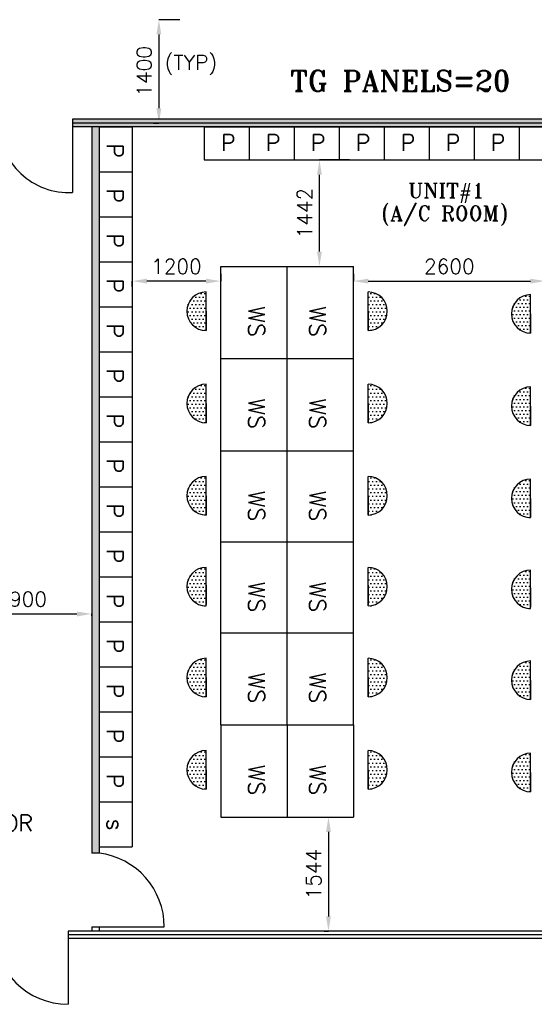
# Model space of a CAD drawing. Extents: x 361682 to 759535, y 756798 to 1113679.
# Tile 44 of 80: x 569850 to 576829, y 950617 to 963959. Entities that reach past the tile are written whole.
import ezdxf

# ---------------------------------------------------------------- set-up
doc = ezdxf.new("R2010")
doc.units = 0
doc.header["$LTSCALE"] = 700
doc.header["$MEASUREMENT"] = 0
doc.header["$PDMODE"] = 2
doc.header["$PDSIZE"] = -1
doc.layers.get('DEFPOINTS').update_dxf_attribs({"linetype": 'CONTINUOUS'})
for name, color, linetype in [('GRID', 9, 'CONTINUOUS'), ('LAYOUT', 4, 'CONTINUOUS'), ('PH Plan', 7, 'CONTINUOUS'), ('PNL', 6, 'CONTINUOUS'), ('PNLDIM', 6, 'CONTINUOUS'), ('PNLTXT', 2, 'CONTINUOUS'), ('WALL', 7, 'CONTINUOUS'), ('WALLHATCH', 254, 'CONTINUOUS')]:
    doc.layers.add(name, color=color, linetype=linetype)
doc.styles.add('ROMANS', font='romans.shx')
doc.styles.add('ROMANT', font='ROMANT')
doc.dimstyles.new('STANDARD$0', dxfattribs={"dimtxt": 200, "dimasz": 200, "dimexe": 0, "dimexo": 100, "dimgap": 100, "dimtad": 1, "dimdec": 0, "dimzin": 0, "dimdsep": 46, "dimtxsty": 'ROMANS', "dimcen": 0.09, "dimclrd": 256, "dimclre": 256, "dimclrt": 256, "dimadec": 0, "dimazin": 0, "dimtfac": 1, "dimtdec": 0, "dimtmove": 0, "dimatfit": 3, "dimfxl": 1, "dimtolj": 1, "dimtzin": 0, "dimlwd": -1, "dimlwe": -1, "dimarcsym": 0})
pattern_1 = [(180, (664786.613, 1048286.665), (-25, -50), [0, -50])]
pattern_2 = [(180, (664786.613, 1049536.665), (-25, -50), [0, -50])]
pattern_3 = [(180, (664786.613, 1050768.665), (-25, -50), [0, -50])]
pattern_4 = [(180, (664786.613, 1052000.665), (-25, -50), [0, -50])]
pattern_5 = [(180, (664786.613, 1053250.665), (-25, -50), [0, -50])]
pattern_6 = [(180, (664786.613, 1054500.665), (-25, -50), [0, -50])]
pattern_7 = [(0, (995316.982, 140144.124), (15.625, 31.25), [0, -31.25])]

# ---------------------------------------------------------------- blocks, each defined once
blk = doc.blocks.new('*D1747')
at = {"layer": 'DEFPOINTS', "color": 0, "transparency": 16777216}
for p in [(571720, 963959), (571565, 962559), (571738, 962559)]:
    blk.add_point(p, dxfattribs=at)
at = {"layer": 'PNLDIM', "transparency": 16777216}
for p, q in [((571820, 963959), (571738, 963959)), ((571738, 963759), (571738, 962759)), ((571665, 962559), (571738, 962559))]:
    blk.add_line(p, q, dxfattribs=at)
for points in [[(571704, 963759), (571771, 963759), (571738, 963959)], [(571704, 962759), (571771, 962759), (571738, 962559)]]:
    blk.add_solid(points, dxfattribs=at)
at = {"layer": 'PNLDIM', "transparency": 16777216, "insert": (571538, 963259), "char_height": 200, "attachment_point": 5, "rotation": 90, "style": 'ROMANS'}
blk.add_mtext('\\A1;1400', dxfattribs=at)
blk = doc.blocks.new('*D1902')
at = {"layer": 'DEFPOINTS', "color": 0, "transparency": 16777216}
for p in [(572120, 963959), (571565, 962559), (571738, 962559)]:
    blk.add_point(p, dxfattribs=at)
at = {"layer": 'PNLDIM', "transparency": 16777216}
for p, q in [((572020, 963959), (571738, 963959)), ((571738, 963759), (571738, 962759)), ((571665, 962559), (571738, 962559))]:
    blk.add_line(p, q, dxfattribs=at)
for points in [[(571704, 963759), (571771, 963759), (571738, 963959)], [(571704, 962759), (571771, 962759), (571738, 962559)]]:
    blk.add_solid(points, dxfattribs=at)
at = {"layer": 'PNLDIM', "transparency": 16777216, "insert": (571538, 963259), "char_height": 200, "attachment_point": 5, "rotation": 90, "style": 'ROMANS'}
blk.add_mtext('\\A1;1400', dxfattribs=at)
blk = doc.blocks.new('*D1621')
at = {"layer": 'DEFPOINTS', "color": 0, "transparency": 16777216}
for p in [(574376, 960417), (576977, 960417), (576977, 960394)]:
    blk.add_point(p, dxfattribs=at)
at = {"layer": 'PNLDIM', "transparency": 16777216}
for p, q in [((574376, 960517), (574376, 960417)), ((574576, 960417), (576777, 960417)), ((576977, 960494), (576977, 960417))]:
    blk.add_line(p, q, dxfattribs=at)
for points in [[(574576, 960450), (574576, 960384), (574376, 960417)], [(576777, 960450), (576777, 960384), (576977, 960417)]]:
    blk.add_solid(points, dxfattribs=at)
at = {"layer": 'PNLDIM', "transparency": 16777216, "insert": (575677, 960617), "char_height": 200, "attachment_point": 5, "style": 'ROMANS'}
blk.add_mtext('\\A1;2600', dxfattribs=at)
blk = doc.blocks.new('*D1622')
at = {"layer": 'DEFPOINTS', "color": 0, "transparency": 16777216}
for p in [(571376, 960442), (571376, 960417), (572576, 960417)]:
    blk.add_point(p, dxfattribs=at)
at = {"layer": 'PNLDIM', "transparency": 16777216}
for p, q in [((571376, 960342), (571376, 960417)), ((572376, 960417), (571576, 960417)), ((572576, 960517), (572576, 960417))]:
    blk.add_line(p, q, dxfattribs=at)
for points in [[(571576, 960450), (571576, 960384), (571376, 960417)], [(572376, 960450), (572376, 960384), (572576, 960417)]]:
    blk.add_solid(points, dxfattribs=at)
at = {"layer": 'PNLDIM', "transparency": 16777216, "insert": (571976, 960617), "char_height": 200, "attachment_point": 5, "style": 'ROMANS'}
blk.add_mtext('\\A1;1200', dxfattribs=at)
blk = doc.blocks.new('*D1623')
at = {"layer": 'DEFPOINTS', "color": 0, "transparency": 16777216}
for p in [(574037, 953153), (574037, 951609), (574080, 951609)]:
    blk.add_point(p, dxfattribs=at)
at = {"layer": 'PNLDIM', "transparency": 16777216}
for p, q in [((573937, 953153), (574037, 953153)), ((574037, 952953), (574037, 951809)), ((573980, 951609), (574037, 951609))]:
    blk.add_line(p, q, dxfattribs=at)
for points in [[(574004, 952953), (574071, 952953), (574037, 953153)], [(574004, 951809), (574071, 951809), (574037, 951609)]]:
    blk.add_solid(points, dxfattribs=at)
at = {"layer": 'PNLDIM', "transparency": 16777216, "insert": (573837, 952381), "char_height": 200, "attachment_point": 5, "rotation": 90, "style": 'ROMANS'}
blk.add_mtext('\\A1;1544', dxfattribs=at)
blk = doc.blocks.new('*D1624')
at = {"layer": 'DEFPOINTS', "color": 0, "transparency": 16777216}
for p in [(573915, 962059), (574422, 962059), (573915, 960617)]:
    blk.add_point(p, dxfattribs=at)
at = {"layer": 'PNLDIM', "transparency": 16777216}
for p, q in [((574322, 962059), (573915, 962059)), ((573915, 960817), (573915, 961859)), ((573815, 960617), (573915, 960617))]:
    blk.add_line(p, q, dxfattribs=at)
for points in [[(573882, 961859), (573948, 961859), (573915, 962059)], [(573882, 960817), (573948, 960817), (573915, 960617)]]:
    blk.add_solid(points, dxfattribs=at)
at = {"layer": 'PNLDIM', "transparency": 16777216, "insert": (573715, 961338), "char_height": 200, "attachment_point": 5, "rotation": 90, "style": 'ROMANS'}
blk.add_mtext('\\A1;1442', dxfattribs=at)
blk = doc.blocks.new('*D1881')
at = {"layer": 'DEFPOINTS', "color": 0, "transparency": 16777216}
for p in [(568927, 955906), (570826, 955980), (570826, 955907)]:
    blk.add_point(p, dxfattribs=at)
at = {"layer": 'PNLDIM', "transparency": 16777216}
for p, q in [((568927, 956006), (568927, 955907)), ((569127, 955907), (570626, 955907)), ((570826, 955880), (570826, 955907))]:
    blk.add_line(p, q, dxfattribs=at)
for points in [[(569127, 955940), (569127, 955873), (568927, 955907)], [(570626, 955940), (570626, 955873), (570826, 955907)]]:
    blk.add_solid(points, dxfattribs=at)
at = {"layer": 'PNLDIM', "transparency": 16777216, "insert": (569877, 956107), "char_height": 200, "attachment_point": 5, "style": 'ROMANS'}
blk.add_mtext('\\A1;1900', dxfattribs=at)

msp = doc.modelspace()

# ---------------------------------------------------------------- hatches: boundary and pattern name
at = {"layer": 'PNL'}
h = msp.add_hatch(dxfattribs=at)
h.set_pattern_fill('DOTS', color=6, scale=800, angle=180, style=0)
h.set_pattern_definition(pattern_6)
h.paths.add_polyline_path([(572378.6, 959747.5, -1), (572378.6, 960269.9)])
h = msp.add_hatch(dxfattribs=at)
h.set_pattern_fill('DOTS', color=6, scale=800, angle=180, style=0)
h.set_pattern_definition(pattern_6)
h.paths.add_polyline_path([(574574.1, 959747.5, 1), (574574.1, 960269.9)])
h = msp.add_hatch(dxfattribs=at)
h.set_pattern_fill('DOTS', color=6, scale=800, angle=180, style=0)
h.set_pattern_definition([(180, (669187.06, 1054464.665), (-25, -50), [0, -50])])
h.paths.add_polyline_path([(576779.1, 959711.5, -1), (576779.1, 960233.9)])
h = msp.add_hatch(dxfattribs=at)
h.set_pattern_fill('DOTS', color=6, scale=800, angle=180, style=0)
h.set_pattern_definition(pattern_5)
h.paths.add_polyline_path([(572378.6, 958497.5, -1), (572378.6, 959019.9)])
h = msp.add_hatch(dxfattribs=at)
h.set_pattern_fill('DOTS', color=6, scale=800, angle=180, style=0)
h.set_pattern_definition(pattern_5)
h.paths.add_polyline_path([(574574.1, 958497.5, 1), (574574.1, 959019.9)])
h = msp.add_hatch(dxfattribs=at)
h.set_pattern_fill('DOTS', color=6, scale=800, angle=180, style=0)
h.set_pattern_definition([(180, (669187.06, 1053214.665), (-25, -50), [0, -50])])
h.paths.add_polyline_path([(576779.1, 958461.5, -1), (576779.1, 958983.9)])
h = msp.add_hatch(dxfattribs=at)
h.set_pattern_fill('DOTS', color=6, scale=800, angle=180, style=0)
h.set_pattern_definition(pattern_4)
h.paths.add_polyline_path([(572378.6, 957247.5, -1), (572378.6, 957769.9)])
h = msp.add_hatch(dxfattribs=at)
h.set_pattern_fill('DOTS', color=6, scale=800, angle=180, style=0)
h.set_pattern_definition(pattern_4)
h.paths.add_polyline_path([(574574.1, 957247.5, 1), (574574.1, 957769.9)])
h = msp.add_hatch(dxfattribs=at)
h.set_pattern_fill('DOTS', color=6, scale=800, angle=180, style=0)
h.set_pattern_definition([(180, (669187.06, 1051964.665), (-25, -50), [0, -50])])
h.paths.add_polyline_path([(576779.1, 957211.5, -1), (576779.1, 957733.9)])
h = msp.add_hatch(dxfattribs=at)
h.set_pattern_fill('DOTS', color=6, scale=800, angle=180, style=0)
h.set_pattern_definition(pattern_3)
h.paths.add_polyline_path([(572378.6, 956015.5, -1), (572378.6, 956537.9)])
h = msp.add_hatch(dxfattribs=at)
h.set_pattern_fill('DOTS', color=6, scale=800, angle=180, style=0)
h.set_pattern_definition(pattern_3)
h.paths.add_polyline_path([(574574.1, 956015.5, 1), (574574.1, 956537.9)])
h = msp.add_hatch(dxfattribs=at)
h.set_pattern_fill('DOTS', color=6, scale=800, angle=180, style=0)
h.set_pattern_definition([(180, (669187.06, 1050732.665), (-25, -50), [0, -50])])
h.paths.add_polyline_path([(576779.1, 955979.5, -1), (576779.1, 956501.9)])
h = msp.add_hatch(dxfattribs=at)
h.set_pattern_fill('DOTS', color=6, scale=800, angle=180, style=0)
h.set_pattern_definition(pattern_2)
h.paths.add_polyline_path([(572378.6, 954783.5, -1), (572378.6, 955305.9)])
h = msp.add_hatch(dxfattribs=at)
h.set_pattern_fill('DOTS', color=6, scale=800, angle=180, style=0)
h.set_pattern_definition(pattern_2)
h.paths.add_polyline_path([(574574.1, 954783.5, 1), (574574.1, 955305.9)])
h = msp.add_hatch(dxfattribs=at)
h.set_pattern_fill('DOTS', color=6, scale=800, angle=180, style=0)
h.set_pattern_definition([(180, (669187.06, 1049500.665), (-25, -50), [0, -50])])
h.paths.add_polyline_path([(576779.1, 954747.5, -1), (576779.1, 955269.9)])
h = msp.add_hatch(dxfattribs=at)
h.set_pattern_fill('DOTS', color=6, scale=800, angle=180, style=0)
h.set_pattern_definition(pattern_1)
h.paths.add_polyline_path([(572378.6, 953533.5, -1), (572378.6, 954055.9)])
h = msp.add_hatch(dxfattribs=at)
h.set_pattern_fill('DOTS', color=6, scale=800, angle=180, style=0)
h.set_pattern_definition(pattern_1)
h.paths.add_polyline_path([(574574.1, 953533.5, 1), (574574.1, 954055.9)])
h = msp.add_hatch(dxfattribs=at)
h.set_pattern_fill('DOTS', color=6, scale=800, angle=180, style=0)
h.set_pattern_definition([(180, (669187.06, 1048250.665), (-25, -50), [0, -50])])
h.paths.add_polyline_path([(576779.1, 953497.5, -1), (576779.1, 954019.9)])
at = {"layer": 'WALLHATCH'}
h = msp.add_hatch(dxfattribs=at)
h.set_pattern_fill('DOTS', color=2, scale=500)
h.set_pattern_definition(pattern_7)
h.paths.add_polyline_path([(568564.6, 962559.5), (568121.8, 962559.5), (568121.8, 962509.5), (568564.6, 962509.5)])
h.paths.add_polyline_path([(568564.6, 962609.5), (568121.8, 962609.5), (568121.8, 962559.5), (568564.6, 962559.5)])
h.paths.add_polyline_path([(577231.8, 962559.5), (570564.6, 962559.5), (570564.6, 962509.5), (577231.8, 962509.5)])
h.paths.add_polyline_path([(577231.8, 962609.5), (570564.6, 962609.5), (570564.6, 962559.5), (577231.8, 962559.5)])
h.paths.add_polyline_path([(585289, 962559.5), (578621.8, 962559.5), (578621.8, 962509.5), (585289, 962509.5)])
h.paths.add_polyline_path([(585289, 962609.5), (578621.8, 962609.5), (578621.8, 962559.5), (585289, 962559.5)])
h.paths.add_polyline_path([(587731.8, 962559.5), (587289, 962559.5), (587289, 962509.5), (587731.8, 962509.5)])
h.paths.add_polyline_path([(587731.8, 962609.5), (587289, 962609.5), (587289, 962559.5), (587731.8, 962559.5)])
h = msp.add_hatch(dxfattribs=at)
h.set_pattern_fill('DOTS', color=2, scale=500)
h.set_pattern_definition(pattern_7)
h.paths.add_polyline_path([(570926.3, 962509.5), (570826.3, 962509.5), (570826.3, 952667), (570926.3, 952667)])

# ---------------------------------------------------------------- linework, layer by layer
at = {"layer": 'GRID'}
for p, q in [((585289, 962559.5), (570564.6, 962559.5)), ((587856.8, 951559.5), (570506.8, 951559.5))]:
    msp.add_line(p, q, dxfattribs=at)
at = {"layer": 'LAYOUT', "color": 6}
for p, q in [((570564.6, 962609.5), (570564.6, 961617)), ((570506.8, 951609.5), (570506.8, 950617))]:
    msp.add_line(p, q, dxfattribs=at)
for centre, radius, start, end in [((570516.9, 962568.1), 952.3, 180.51958, 272.87146), ((570506.8, 951617), 1000, 180, 270)]:
    msp.add_arc(centre, radius, start, end, dxfattribs=at)
at = {"layer": 'PNL', "color": 3}
for p, q in [((570926.3, 962509.5), (571376.3, 962509.5)), ((570926.3, 962509.5), (570926.3, 961899.5)), ((571376.3, 962509.5), (571376.3, 961899.5)), ((572351.8, 962509.5), (572351.8, 962059.5)), ((572351.8, 962509.5), (572961.8, 962509.5)), ((572961.8, 962509.5), (572961.8, 962059.5)), ((572961.8, 962509.5), (573571.8, 962509.5)), ((572961.8, 962509.5), (572961.8, 962059.5)), ((572961.8, 962509.5), (572961.8, 962109.5)), ((572961.8, 962509.5), (572961.8, 962059.5)), ((572961.8, 962509.5), (572961.8, 962059.5)), ((572961.8, 962509.5), (572961.8, 962059.5)), ((572961.8, 962509.5), (572961.8, 962059.5)), ((573571.8, 962509.5), (573571.8, 962059.5)), ((573571.8, 962509.5), (574181.8, 962509.5)), ((573571.8, 962509.5), (573571.8, 962109.5)), ((573571.8, 962509.5), (573571.8, 962059.5)), ((573571.8, 962509.5), (573571.8, 962059.5)), ((573571.8, 962509.5), (573571.8, 962059.5)), ((573571.8, 962509.5), (573571.8, 962059.5)), ((573571.8, 962509.5), (573571.8, 962059.5)), ((574181.8, 962509.5), (574181.8, 962059.5)), ((574181.8, 962509.5), (574791.8, 962509.5)), ((574181.8, 962509.5), (574181.8, 962059.5)), ((574181.8, 962509.5), (574181.8, 962109.5)), ((574181.8, 962509.5), (574181.8, 962059.5)), ((574181.8, 962509.5), (574181.8, 962059.5)), ((574181.8, 962509.5), (574181.8, 962059.5)), ((574181.8, 962509.5), (574181.8, 962059.5)), ((574791.8, 962509.5), (574791.8, 962059.5)), ((574791.8, 962509.5), (575401.8, 962509.5)), ((574791.8, 962509.5), (574791.8, 962059.5)), ((574791.8, 962509.5), (574791.8, 962109.5)), ((574791.8, 962509.5), (574791.8, 962059.5)), ((574791.8, 962509.5), (574791.8, 962059.5)), ((574791.8, 962509.5), (574791.8, 962059.5)), ((574791.8, 962509.5), (574791.8, 962059.5)), ((575401.8, 962509.5), (575401.8, 962059.5)), ((575401.8, 962509.5), (576011.8, 962509.5)), ((575401.8, 962509.5), (575401.8, 962059.5)), ((575401.8, 962509.5), (575401.8, 962109.5)), ((575401.8, 962509.5), (575401.8, 962059.5)), ((575401.8, 962509.5), (575401.8, 962059.5)), ((575401.8, 962509.5), (575401.8, 962059.5)), ((575401.8, 962509.5), (575401.8, 962059.5)), ((576011.8, 962509.5), (576011.8, 962059.5)), ((576011.8, 962509.5), (576621.8, 962509.5)), ((576011.8, 962509.5), (576011.8, 962059.5)), ((576011.8, 962509.5), (576011.8, 962109.5)), ((576011.8, 962509.5), (576011.8, 962059.5)), ((576011.8, 962509.5), (576011.8, 962059.5)), ((576011.8, 962509.5), (576011.8, 962059.5)), ((576011.8, 962509.5), (576011.8, 962059.5)), ((576621.8, 962509.5), (576621.8, 962059.5)), ((576621.8, 962509.5), (576621.8, 962109.5)), ((576621.8, 962509.5), (576621.8, 962059.5)), ((576621.8, 962509.5), (576621.8, 962059.5)), ((576621.8, 962509.5), (576621.8, 962059.5)), ((576621.8, 962509.5), (576621.8, 962059.5)), ((576621.8, 962509.5), (577231.8, 962509.5)), ((572351.8, 962059.5), (572961.8, 962059.5)), ((572961.8, 962059.5), (573571.8, 962059.5)), ((573571.8, 962059.5), (574181.8, 962059.5)), ((574181.8, 962059.5), (574791.8, 962059.5)), ((574791.8, 962059.5), (575401.8, 962059.5)), ((575401.8, 962059.5), (576011.8, 962059.5)), ((576011.8, 962059.5), (576621.8, 962059.5)), ((576621.8, 962059.5), (577231.8, 962059.5)), ((570926.3, 961899.5), (571376.3, 961899.5)), ((570926.3, 961899.5), (571326.3, 961899.5)), ((570926.3, 961899.5), (571376.3, 961899.5)), ((570926.3, 961899.5), (571376.3, 961899.5)), ((570926.3, 961899.5), (571376.3, 961899.5)), ((570926.3, 961899.5), (571376.3, 961899.5)), ((570926.3, 961899.5), (570926.3, 961289.5)), ((571376.3, 961899.5), (571376.3, 961289.5)), ((570926.3, 961289.5), (571376.3, 961289.5)), ((570926.3, 961289.5), (571326.3, 961289.5)), ((570926.3, 961289.5), (571376.3, 961289.5)), ((570926.3, 961289.5), (571376.3, 961289.5)), ((570926.3, 961289.5), (571376.3, 961289.5)), ((570926.3, 961289.5), (571376.3, 961289.5)), ((570926.3, 961289.5), (570926.3, 960679.5)), ((571376.3, 961289.5), (571376.3, 960679.5)), ((570926.3, 960679.5), (571376.3, 960679.5)), ((570926.3, 960679.5), (571326.3, 960679.5)), ((570926.3, 960679.5), (571376.3, 960679.5)), ((570926.3, 960679.5), (571376.3, 960679.5)), ((570926.3, 960679.5), (571376.3, 960679.5)), ((570926.3, 960679.5), (571376.3, 960679.5)), ((570926.3, 960679.5), (570926.3, 960069.5)), ((571376.3, 960679.5), (571376.3, 960069.5)), ((572576.3, 959367), (572576.3, 960617)), ((572576.3, 960617), (574376.3, 960617)), ((573476.3, 959367), (573476.3, 960617)), ((573476.3, 959367), (573476.3, 960617)), ((573476.3, 959367), (573476.3, 960617)), ((574376.3, 959367), (574376.3, 960617)), ((574376.3, 959367), (574376.3, 960617)), ((574376.3, 959367), (574376.3, 960617)), ((574376.3, 959367), (574376.3, 960617)), ((574376.3, 959367), (574376.3, 960617)), ((570926.3, 960069.5), (571376.3, 960069.5)), ((570926.3, 960069.5), (571326.3, 960069.5)), ((570926.3, 960069.5), (571376.3, 960069.5)), ((570926.3, 960069.5), (571376.3, 960069.5)), ((570926.3, 960069.5), (571376.3, 960069.5)), ((570926.3, 960069.5), (571376.3, 960069.5)), ((570926.3, 960069.5), (570926.3, 959459.5)), ((571376.3, 960069.5), (571376.3, 959459.5)), ((570926.3, 959459.5), (571376.3, 959459.5)), ((570926.3, 959459.5), (571326.3, 959459.5)), ((570926.3, 959459.5), (571376.3, 959459.5)), ((570926.3, 959459.5), (571376.3, 959459.5)), ((570926.3, 959459.5), (571376.3, 959459.5)), ((570926.3, 959459.5), (571376.3, 959459.5)), ((570926.3, 959459.5), (570926.3, 958849.5)), ((570926.3, 959459.5), (570926.3, 958849.5)), ((571376.3, 959459.5), (571376.3, 958849.5)), ((572576.3, 958117), (572576.3, 959367)), ((572576.3, 959367), (574376.3, 959367)), ((573476.3, 958117), (573476.3, 959367)), ((573476.3, 958117), (573476.3, 959367)), ((573476.3, 958117), (573476.3, 959367)), ((574376.3, 958117), (574376.3, 959367)), ((574376.3, 958117), (574376.3, 959367)), ((574376.3, 958117), (574376.3, 959367)), ((574376.3, 958117), (574376.3, 959367)), ((574376.3, 958117), (574376.3, 959367)), ((570926.3, 958849.5), (571376.3, 958849.5)), ((570926.3, 958849.5), (571326.3, 958849.5)), ((570926.3, 958849.5), (571376.3, 958849.5)), ((570926.3, 958849.5), (571376.3, 958849.5)), ((570926.3, 958849.5), (571376.3, 958849.5)), ((570926.3, 958849.5), (571376.3, 958849.5)), ((570926.3, 958849.5), (570926.3, 958239.5)), ((571376.3, 958849.5), (571376.3, 958239.5)), ((570926.3, 958239.5), (571376.3, 958239.5)), ((570926.3, 958239.5), (571326.3, 958239.5)), ((570926.3, 958239.5), (571376.3, 958239.5)), ((570926.3, 958239.5), (571376.3, 958239.5)), ((570926.3, 958239.5), (571376.3, 958239.5)), ((570926.3, 958239.5), (571376.3, 958239.5)), ((570926.3, 958239.5), (570926.3, 957629.5)), ((571376.3, 958239.5), (571376.3, 957629.5)), ((572576.3, 956867), (572576.3, 958117)), ((572576.3, 958117), (574376.3, 958117)), ((573476.3, 956867), (573476.3, 958117)), ((573476.3, 956867), (573476.3, 958117)), ((573476.3, 956867), (573476.3, 958117)), ((574376.3, 956867), (574376.3, 958117)), ((574376.3, 956867), (574376.3, 958117)), ((574376.3, 956867), (574376.3, 958117)), ((574376.3, 956867), (574376.3, 958117)), ((574376.3, 956867), (574376.3, 958117)), ((570926.3, 957629.5), (571376.3, 957629.5)), ((570926.3, 957629.5), (571326.3, 957629.5)), ((570926.3, 957629.5), (571376.3, 957629.5)), ((570926.3, 957629.5), (571376.3, 957629.5)), ((570926.3, 957629.5), (571376.3, 957629.5)), ((570926.3, 957629.5), (571376.3, 957629.5)), ((570926.3, 957629.5), (570926.3, 957019.5)), ((570926.3, 957629.5), (570926.3, 957019.5)), ((571376.3, 957629.5), (571376.3, 957019.5)), ((570926.3, 957019.5), (571376.3, 957019.5)), ((570926.3, 957019.5), (571326.3, 957019.5)), ((570926.3, 957019.5), (571376.3, 957019.5)), ((570926.3, 957019.5), (571376.3, 957019.5)), ((570926.3, 957019.5), (571376.3, 957019.5)), ((570926.3, 957019.5), (571376.3, 957019.5)), ((570926.3, 957019.5), (570926.3, 956409.5)), ((570926.3, 957019.5), (570926.3, 956409.5)), ((571376.3, 957019.5), (571376.3, 956409.5)), ((572576.3, 955635), (572576.3, 956885)), ((572576.3, 956885), (574376.3, 956885)), ((573476.3, 955635), (573476.3, 956885)), ((573476.3, 955635), (573476.3, 956885)), ((573476.3, 955635), (573476.3, 956885)), ((574376.3, 955635), (574376.3, 956885)), ((574376.3, 955635), (574376.3, 956885)), ((574376.3, 955635), (574376.3, 956885)), ((574376.3, 955635), (574376.3, 956885)), ((574376.3, 955635), (574376.3, 956885)), ((570926.3, 956409.5), (571376.3, 956409.5)), ((570926.3, 956409.5), (571326.3, 956409.5)), ((570926.3, 956409.5), (571376.3, 956409.5)), ((570926.3, 956409.5), (571376.3, 956409.5)), ((570926.3, 956409.5), (571376.3, 956409.5)), ((570926.3, 956409.5), (571376.3, 956409.5)), ((570926.3, 956409.5), (570926.3, 955799.5)), ((570926.3, 956409.5), (570926.3, 955799.5)), ((571376.3, 956409.5), (571376.3, 955799.5)), ((570926.3, 955799.5), (571376.3, 955799.5)), ((570926.3, 955799.5), (571326.3, 955799.5)), ((570926.3, 955799.5), (571376.3, 955799.5)), ((570926.3, 955799.5), (571376.3, 955799.5)), ((570926.3, 955799.5), (571376.3, 955799.5)), ((570926.3, 955799.5), (571376.3, 955799.5)), ((570926.3, 955799.5), (570926.3, 955189.5)), ((570926.3, 955799.5), (570926.3, 955189.5)), ((571376.3, 955799.5), (571376.3, 955189.5)), ((572576.3, 954403), (572576.3, 955653)), ((572576.3, 955653), (574376.3, 955653)), ((573476.3, 954403), (573476.3, 955653)), ((573476.3, 954403), (573476.3, 955653)), ((573476.3, 954403), (573476.3, 955653)), ((574376.3, 954403), (574376.3, 955653)), ((574376.3, 954403), (574376.3, 955653)), ((574376.3, 954403), (574376.3, 955653)), ((574376.3, 954403), (574376.3, 955653)), ((574376.3, 954403), (574376.3, 955653)), ((570926.3, 955189.5), (571376.3, 955189.5)), ((570926.3, 955189.5), (571326.3, 955189.5)), ((570926.3, 955189.5), (571376.3, 955189.5)), ((570926.3, 955189.5), (571376.3, 955189.5)), ((570926.3, 955189.5), (571376.3, 955189.5)), ((570926.3, 955189.5), (571376.3, 955189.5)), ((570926.3, 955189.5), (570926.3, 954579.5)), ((570926.3, 955189.5), (570926.3, 954579.5)), ((571376.3, 955189.5), (571376.3, 954579.5)), ((570926.3, 954579.5), (571376.3, 954579.5)), ((570926.3, 954579.5), (571326.3, 954579.5)), ((570926.3, 954579.5), (571376.3, 954579.5)), ((570926.3, 954579.5), (571376.3, 954579.5)), ((570926.3, 954579.5), (571376.3, 954579.5)), ((570926.3, 954579.5), (571376.3, 954579.5)), ((570926.3, 954579.5), (570926.3, 953969.5)), ((570926.3, 954579.5), (570926.3, 953969.5)), ((571376.3, 954579.5), (571376.3, 953969.5)), ((572576.3, 954403), (572576.3, 953153)), ((572576.3, 954403), (574376.3, 954403)), ((573476.3, 954403), (573476.3, 953153)), ((573476.3, 954403), (573476.3, 953153)), ((573476.3, 954403), (573476.3, 953153)), ((574376.3, 954403), (574376.3, 953153)), ((574376.3, 954403), (574376.3, 953153)), ((574376.3, 954403), (574376.3, 953153)), ((574376.3, 954403), (574376.3, 953153)), ((574376.3, 954403), (574376.3, 953153)), ((570926.3, 953969.5), (571376.3, 953969.5)), ((570926.3, 953969.5), (571326.3, 953969.5)), ((570926.3, 953969.5), (571376.3, 953969.5)), ((570926.3, 953969.5), (571376.3, 953969.5)), ((570926.3, 953969.5), (571376.3, 953969.5)), ((570926.3, 953969.5), (571376.3, 953969.5)), ((570926.3, 953969.5), (570926.3, 953359.5)), ((570926.3, 953969.5), (570926.3, 953359.5)), ((570926.3, 953969.5), (570926.3, 953359.5)), ((571376.3, 953969.5), (571376.3, 953359.5)), ((570926.3, 953359.5), (571376.3, 953359.5)), ((570926.3, 953359.5), (571376.3, 953359.5)), ((570926.3, 953359.5), (571376.3, 953359.5)), ((570926.3, 953359.5), (571326.3, 953359.5)), ((570926.3, 953359.5), (571376.3, 953359.5)), ((570926.3, 953359.5), (571376.3, 953359.5)), ((570926.3, 953359.5), (570926.3, 952749.5)), ((570926.3, 953359.5), (570926.3, 952749.5)), ((570926.3, 953359.5), (570926.3, 952749.5)), ((571376.3, 953359.5), (571376.3, 952749.5)), ((572576.3, 953153), (574376.3, 953153)), ((570926.3, 952749.5), (571376.3, 952749.5))]:
    msp.add_line(p, q, dxfattribs=at)
at = {"layer": 'PNL', "color": 6}
for p, q in [((572378.6, 959747.5), (572378.6, 960269.9)), ((574574.1, 959747.5), (574574.1, 960269.9)), ((576779.1, 959711.5), (576779.1, 960233.9)), ((572378.6, 960008.7), (572378.6, 959747.5)), ((574574.1, 960008.7), (574574.1, 959747.5)), ((576779.1, 959972.7), (576779.1, 959711.5)), ((572378.6, 958497.5), (572378.6, 959019.9)), ((574574.1, 958497.5), (574574.1, 959019.9)), ((576779.1, 958461.5), (576779.1, 958983.9)), ((572378.6, 958758.7), (572378.6, 958497.5)), ((574574.1, 958758.7), (574574.1, 958497.5)), ((576779.1, 958722.7), (576779.1, 958461.5)), ((572378.6, 957247.5), (572378.6, 957769.9)), ((574574.1, 957247.5), (574574.1, 957769.9)), ((576779.1, 957211.5), (576779.1, 957733.9)), ((572378.6, 957508.7), (572378.6, 957247.5)), ((574574.1, 957508.7), (574574.1, 957247.5)), ((576779.1, 957472.7), (576779.1, 957211.5)), ((572378.6, 956015.5), (572378.6, 956537.9)), ((574574.1, 956015.5), (574574.1, 956537.9)), ((576779.1, 955979.5), (576779.1, 956501.9)), ((572378.6, 956294.7), (572378.6, 956033.5)), ((574574.1, 956294.7), (574574.1, 956033.5)), ((576779.1, 956258.7), (576779.1, 955997.5)), ((572378.6, 954783.5), (572378.6, 955305.9)), ((574574.1, 954783.5), (574574.1, 955305.9)), ((576779.1, 954747.5), (576779.1, 955269.9)), ((572378.6, 955044.7), (572378.6, 954783.5)), ((574574.1, 955044.7), (574574.1, 954783.5)), ((576779.1, 955008.7), (576779.1, 954747.5)), ((572378.6, 953533.5), (572378.6, 954055.9)), ((574574.1, 953533.5), (574574.1, 954055.9)), ((576779.1, 953497.5), (576779.1, 954019.9)), ((572378.6, 953794.7), (572378.6, 953533.5)), ((574574.1, 953794.7), (574574.1, 953533.5)), ((576779.1, 953758.7), (576779.1, 953497.5))]:
    msp.add_line(p, q, dxfattribs=at)
for centre, start, end in [((572378.6, 960008.7), 90, 270), ((574574.1, 960008.7), 270, 90), ((576779.1, 959972.7), 90, 270), ((572378.6, 958758.7), 90, 270), ((574574.1, 958758.7), 270, 90), ((576779.1, 958722.7), 90, 270), ((572378.6, 957508.7), 90, 270), ((574574.1, 957508.7), 270, 90), ((576779.1, 957472.7), 90, 270), ((572378.6, 956276.7), 90, 270), ((574574.1, 956276.7), 270, 90), ((576779.1, 956240.7), 90, 270), ((572378.6, 955044.7), 90, 270), ((574574.1, 955044.7), 270, 90), ((576779.1, 955008.7), 90, 270), ((572378.6, 953794.7), 90, 270), ((574574.1, 953794.7), 270, 90), ((576779.1, 953758.7), 90, 270)]:
    msp.add_arc(centre, 261.2, start, end, dxfattribs=at)
at = {"layer": 'WALL', "color": 60}
for p, q in [((577231.8, 962609.5), (570564.6, 962609.5)), ((577231.8, 962509.5), (570564.6, 962509.5)), ((570826.3, 962509.5), (570826.3, 952667)), ((570926.3, 962502), (570926.3, 952667)), ((570926.3, 952667), (570826.3, 952667)), ((577356.8, 951609.5), (570506.8, 951609.5)), ((570826.3, 951667), (570826.3, 951609.5)), ((570926.3, 951667), (570926.3, 951609.5)), ((577356.8, 951509.5), (570506.8, 951509.5))]:
    msp.add_line(p, q, dxfattribs=at)
at = {"layer": 'WALL', "color": 6}
msp.add_line((570826.3, 951667), (571811.3, 951667), dxfattribs=at)
msp.add_arc((570799.4, 951663.1), 1011.9, 0.22293, 82.79473, dxfattribs=at)

# ---------------------------------------------------------------- texts
at = {"layer": 'PH Plan', "style": 'ROMANS'}
msp.add_text('PIPES FOR', height=220, dxfattribs=at).set_placement((568466.8, 952962.9))
at = {"layer": 'PNL', "lineweight": 25, "style": 'ROMANT'}
for s, height, p in [('TG PANELS=20', 280, (573516.2, 962990.3)), ('UNIT#1', 200, (575117.7, 961546.3))]:
    msp.add_text(s, height=height, dxfattribs=at).set_placement(p)
msp.add_text('(A/C ROOM)', height=200, rotation=360, dxfattribs=at).set_placement((574755.8, 961236))
at = {"layer": 'PNLDIM', "color": 4, "lineweight": 25, "style": 'ROMANS'}
msp.add_text('(TYP)', height=200, dxfattribs=at).set_placement((571815.5, 963278.7))
at = {"layer": 'PNLTXT', "style": 'ROMANS'}
for p in [(572578.4, 962183.3), (573188.4, 962183.3), (573798.4, 962183.3), (574408.4, 962183.3), (575018.4, 962183.3), (575628.4, 962183.3), (576238.4, 962183.3)]:
    msp.add_text('P', height=220, dxfattribs=at).set_placement(p)
for s, p in [('P', (571032.5, 962282.9)), ('P', (571032.5, 961672.9)), ('P', (571032.5, 961062.9)), ('P', (571032.5, 960452.9)), ('WS', (572953.3, 960076.8)), ('WS', (573779.4, 960076.8)), ('P', (571032.5, 959842.9)), ('P', (571032.5, 959232.9)), ('WS', (572953.3, 958826.8)), ('WS', (573779.4, 958826.8)), ('P', (571032.5, 958622.9)), ('P', (571032.5, 958012.9)), ('WS', (572953.3, 957576.8)), ('WS', (573779.4, 957576.8)), ('P', (571032.5, 957402.9)), ('P', (571032.5, 956792.9)), ('WS', (572953.3, 956344.8)), ('WS', (573779.4, 956344.8)), ('P', (571032.5, 956182.9)), ('P', (571032.5, 955572.9)), ('WS', (572953.3, 955112.8)), ('WS', (573779.4, 955112.8)), ('P', (571032.5, 954962.9)), ('P', (571032.5, 954352.9)), ('WS', (572953.3, 953862.8)), ('WS', (573779.4, 953862.8)), ('P', (571032.5, 953742.9)), ('s', (571032.5, 953132.9))]:
    msp.add_text(s, height=220, rotation=270, dxfattribs=at).set_placement(p)

# ---------------------------------------------------------------- dimensions: what is measured, and where the dimension line sits
at = {"layer": 'PNLDIM', "color": 7}
for p1, picture in [((571719.8, 963959.5), '*D1747'), ((572119.8, 963959.5), '*D1902')]:
    dim = msp.add_linear_dim(base=(571737.6, 962559.5), p1=p1, p2=(571564.6, 962559.5), angle=90, dimstyle='STANDARD$0', override={"dimfxl": 0.5, "dimarcsym": 2}, dxfattribs=at)
    dim.commit()
    dim.dimension.update_dxf_attribs({"geometry": picture, "text_midpoint": (571537.6, 963259.5)})
at = {"layer": 'PNLDIM', "color": 60}
for base, p1, p2, picture, middle in [((573915.0772138, 962059.4987021), (573915.0772138, 960616.9987021), (574422.0772138, 962059.4987021), '*D1624', (573715.0772138, 961338.2487021)), ((574037.2306711, 951609.4987021), (574037.2306711, 953152.9987021), (574080.3478622, 951609.4987021), '*D1623', (573837.2306711, 952381.2487021))]:
    dim = msp.add_linear_dim(base=base, p1=p1, p2=p2, angle=90, dimstyle='STANDARD$0', override={"dimfxl": 0.5, "dimarcsym": 2}, dxfattribs=at)
    dim.commit()
    dim.dimension.update_dxf_attribs({"geometry": picture, "text_midpoint": middle})
for base, p1, p2, picture, middle in [((571376.3, 960417), (572576.3, 960417), (571376.3, 960442), '*D1622', (571976.3, 960617)), ((576976.7911, 960416.9987), (574376.3438, 960416.9987), (576976.7911, 960394.3901), '*D1621', (575676.5675, 960616.9987)), ((570826.3438, 955906.6625), (568926.7911, 955906.4958), (570826.3438, 955980.4476), '*D1881', (569876.5675, 956106.6625))]:
    dim = msp.add_linear_dim(base=base, p1=p1, p2=p2, dimstyle='STANDARD$0', override={"dimfxl": 0.5, "dimarcsym": 2}, dxfattribs=at)
    dim.commit()
    dim.dimension.update_dxf_attribs({"geometry": picture, "text_midpoint": middle})

doc.saveas('drawing.dxf')
